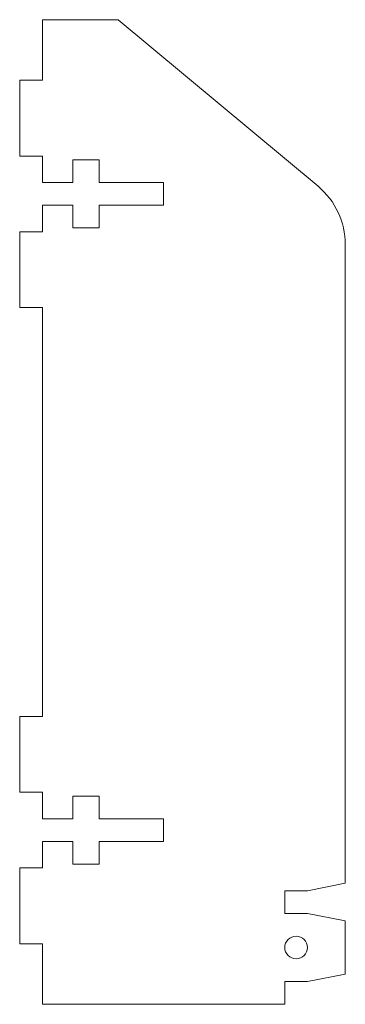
# Model space of a CAD drawing. Header units: millimetres. Extents: x -3 to 40, y 0 to 130.
import ezdxf

# ---------------------------------------------------------------- set-up
doc = ezdxf.new("R2010")
doc.units = ezdxf.units.MM

msp = doc.modelspace()

# ---------------------------------------------------------------- linework, layer by layer
at = {"color": 7, "linetype": 'Continuous', "lineweight": 15}
for p, q in [((10, 130), (0, 130)), ((0, 130), (0, 122)), ((36.4, 108), (10, 130)), ((0, 122), (-3, 122)), ((-3, 122), (-3, 112)), ((-3, 112), (0, 112)), ((0, 112), (0, 108.5)), ((4, 111.5), (4, 108.5)), ((7.5, 111.5), (4, 111.5)), ((7.5, 108.5), (7.5, 111.5)), ((4, 108.5), (0, 108.5)), ((16, 108.5), (7.5, 108.5)), ((16, 105.5), (16, 108.5)), ((0, 105.5), (4, 105.5)), ((0, 105.5), (0, 102)), ((4, 105.5), (4, 102.5)), ((7.5, 105.5), (16, 105.5)), ((7.5, 102.5), (7.5, 105.5)), ((0, 102), (-3, 102)), ((-3, 102), (-3, 92)), ((4, 102.5), (7.5, 102.5)), ((40, 16), (40, 100.32)), ((-3, 92), (0, 92)), ((0, 92), (0, 38)), ((0, 38), (-3, 38)), ((-3, 38), (-3, 28)), ((-3, 28), (0, 28)), ((0, 28), (0, 24.5)), ((4, 27.5), (4, 24.5)), ((7.5, 27.5), (4, 27.5)), ((7.5, 24.5), (7.5, 27.5)), ((4, 24.5), (0, 24.5)), ((16, 24.5), (7.5, 24.5)), ((16, 21.5), (16, 24.5)), ((0, 21.5), (4, 21.5)), ((0, 21.5), (0, 18)), ((4, 21.5), (4, 18.5)), ((7.5, 21.5), (16, 21.5)), ((7.5, 18.5), (7.5, 21.5)), ((4, 18.5), (7.5, 18.5)), ((0, 18), (-3, 18)), ((-3, 18), (-3, 8)), ((40, 16), (35, 15)), ((32, 15), (32, 12)), ((35, 15), (32, 15)), ((32, 12), (35, 12)), ((35, 12), (40, 11)), ((40, 4), (40, 11)), ((-3, 8), (0, 8)), ((0, 8), (0, 0)), ((40, 4), (35, 3)), ((32, 3), (32, 0)), ((35, 3), (32, 3)), ((0, 0), (32, 0))]:
    msp.add_line(p, q, dxfattribs=at)
msp.add_circle((33.5, 7.5), 1.5, dxfattribs=at)
msp.add_arc((30, 100.32), 10, 0, 50.1944, dxfattribs=at)

doc.saveas('drawing.dxf')
